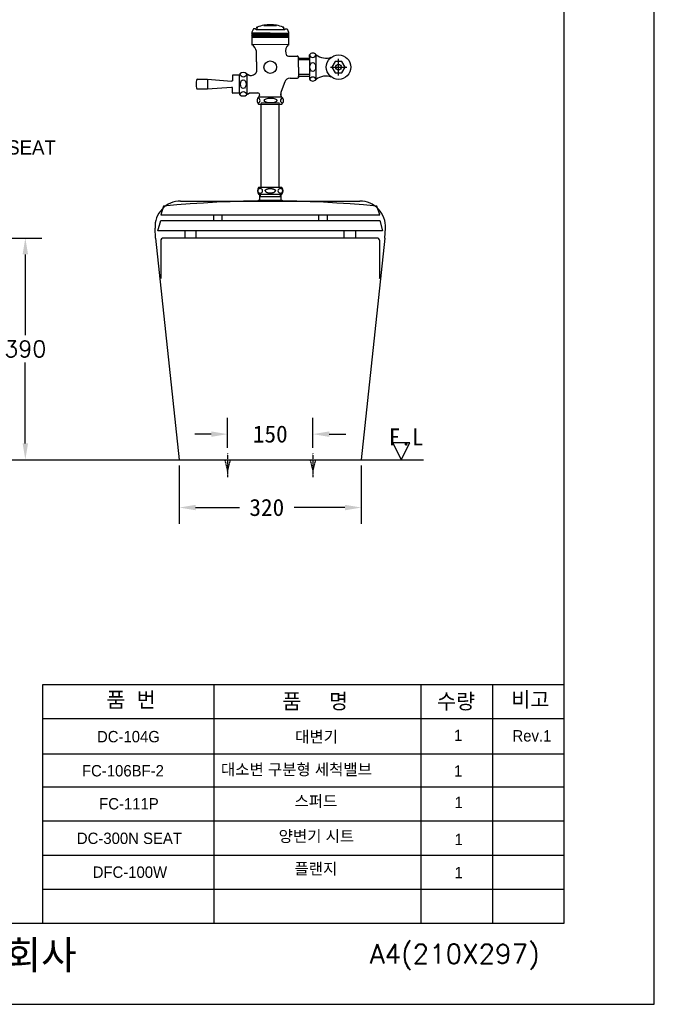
# Model space of a CAD drawing. Extents: x 66608 to 69033, y 58240 to 61670.
# Tile 5 of 8: x 67918 to 69033, y 58240 to 59971. Entities that reach past the tile are written whole.
import ezdxf
from ezdxf.lldxf.tags import DXFTag

# ---------------------------------------------------------------- set-up
doc = ezdxf.new("R2010")
doc.units = 0
doc.header["$MEASUREMENT"] = 0
doc.linetypes.add('DASHDOT', pattern=[1, 0.5, -0.25, 0, -0.25])
doc.linetypes.add('DASHED', pattern=[0.75, 0.5, -0.25])
doc.layers.get('0').update_dxf_attribs({"linetype": 'CONTINUOUS'})
doc.layers.get('Defpoints').update_dxf_attribs({"linetype": 'CONTINUOUS'})
for name, color, linetype in [('001', 7, 'CONTINUOUS'), ('002', 7, 'CONTINUOUS'), ('7보라', 6, 'CONTINUOUS'), ('BU', 7, 'CONTINUOUS'), ('CENTER', 1, 'CONTINUOUS'), ('Dim', 4, 'CONTINUOUS'), ('DIM2', 7, 'CONTINUOUS'), ('LINE', 7, 'CONTINUOUS'), ('POINT', 3, 'CONTINUOUS'), ('YA', 7, 'CONTINUOUS')]:
    doc.layers.add(name, color=color, linetype=linetype)
for name, color, linetype, lineweight in [('AM_6', 2, 'CONTINUOUS', 30), ('DWG', 7, 'CONTINUOUS', 25), ('Y', 202, 'CONTINUOUS', 35)]:
    doc.layers.add(name, color=color, linetype=linetype, lineweight=lineweight)
doc.styles.add('h', font='txt', dxfattribs={"height": 30})
doc.styles.get("Standard").update_dxf_attribs({"font": 'txt.shx', "bigfont": 'ghs.shx'})
doc.styles.add('스타일1', font='txt.shx', dxfattribs={"bigfont": 'ghs.shx'})
tags = doc.linetypes.add('Amconstr', pattern=[9999, 9999, 0]).pattern_tags.tags
tags[6:7] = [DXFTag(74, 4), DXFTag(75, 0), DXFTag(340, '0'), DXFTag(46, 1.0), DXFTag(50, 0.0), DXFTag(44, 0.0), DXFTag(45, 0.0)]
tags[4:5] = [DXFTag(74, 4), DXFTag(75, 0), DXFTag(340, '0'), DXFTag(46, 1.0), DXFTag(50, 0.0), DXFTag(44, 0.0), DXFTag(45, 0.0)]
doc.dimstyles.get("Standard").update_dxf_attribs({"dimtxt": 0.18, "dimasz": 0.18, "dimexe": 0.18, "dimexo": 0.0625, "dimgap": 0.09, "dimtad": 0, "dimtih": 1, "dimtoh": 1, "dimdec": 4, "dimzin": 0, "dimdsep": 46, "dimtxsty": 'Standard', "dimcen": 0.09, "dimadec": 0, "dimazin": 0, "dimtfac": 1, "dimtdec": 4, "dimtofl": 0, "dimtmove": 0, "dimatfit": 0, "dimfxl": 0, "dimtolj": 1, "dimtzin": 0, "dimarcsym": 0})
doc.dimstyles.new('Standard$0', dxfattribs={"dimtxt": 0.18, "dimasz": 0.18, "dimexe": 0.18, "dimexo": 0.0625, "dimgap": 0.09, "dimtad": 0, "dimtih": 1, "dimtoh": 1, "dimdec": 4, "dimzin": 0, "dimdsep": 46, "dimtxsty": 'Standard', "dimcen": 0.09, "dimadec": 0, "dimazin": 0, "dimtfac": 1, "dimtdec": 4, "dimtofl": 0, "dimtmove": 0, "dimatfit": 3, "dimfxl": 0, "dimtolj": 1, "dimtzin": 0, "dimarcsym": 0})
pattern_1 = [(0, (79358.9473, 60894.2076), (0, 1.5875), []), (60, (79358.9473, 60894.2076), (-1.37481533, 0.79375), []), (120, (79358.9473, 60894.2076), (-1.37481533, -0.79375), [])]

# ---------------------------------------------------------------- blocks, each defined once
blk = doc.blocks.new('*D16')
at = {"layer": 'Defpoints', "color": 0}
for p in [(68198.3, 59197.1), (68518.3, 59197.1), (68518.3, 59113)]:
    blk.add_point(p, dxfattribs=at)
at = {"layer": 'Dim', "color": 0, "lineweight": -2}
for p, q in [((68198.3, 59187.1), (68198.3, 59084.2)), ((68518.3, 59187.1), (68518.3, 59084.2)), ((68227.1, 59113), (68304, 59113)), ((68489.5, 59113), (68400.3, 59113))]:
    blk.add_line(p, q, dxfattribs=at)
at = {"layer": 'Dim', "color": 0}
for points in [[(68227.1, 59117.8), (68227.1, 59108.2), (68198.3, 59113)], [(68489.5, 59117.8), (68489.5, 59108.2), (68518.3, 59113)]]:
    blk.add_solid(points, dxfattribs=at)
at = {"layer": 'Dim', "color": 0, "insert": (68352.2, 59113), "char_height": 30, "attachment_point": 5, "style": 'h'}
blk.add_mtext('\\A1;320', dxfattribs=at)
blk = doc.blocks.new('*D17')
at = {"layer": 'Defpoints', "color": 0}
for p in [(68433.3, 59242.1), (68283.3, 59208.2), (68433.3, 59208.2)]:
    blk.add_point(p, dxfattribs=at)
at = {"layer": 'Dim', "color": 0, "lineweight": -2}
for p, q in [((68283.3, 59218.2), (68283.3, 59270.9)), ((68433.3, 59218.2), (68433.3, 59270.9)), ((68254.5, 59242.1), (68225.7, 59242.1)), ((68462.1, 59242.1), (68490.9, 59242.1))]:
    blk.add_line(p, q, dxfattribs=at)
at = {"layer": 'Dim', "color": 0}
for points in [[(68254.5, 59246.9), (68254.5, 59237.3), (68283.3, 59242.1)], [(68462.1, 59246.9), (68462.1, 59237.3), (68433.3, 59242.1)]]:
    blk.add_solid(points, dxfattribs=at)
at = {"layer": 'Dim', "color": 0, "insert": (68358.3, 59242.1), "char_height": 30, "attachment_point": 5, "style": 'h'}
blk.add_mtext('\\A1;150', dxfattribs=at)
blk = doc.blocks.new('*D22')
at = {"layer": 'Defpoints', "color": 0}
for p in [(67810.9, 59586.9), (67810.9, 59197.1), (67927.8, 59197.1)]:
    blk.add_point(p, dxfattribs=at)
at = {"layer": 'Dim', "color": 0, "lineweight": -2}
for p, q in [((67820.9, 59586.9), (67956.6, 59586.9)), ((67927.8, 59558.1), (67927.8, 59416)), ((67927.8, 59225.9), (67927.8, 59368)), ((67820.9, 59197.1), (67956.6, 59197.1))]:
    blk.add_line(p, q, dxfattribs=at)
at = {"layer": 'Dim', "color": 0}
for points in [[(67923, 59558.1), (67932.6, 59558.1), (67927.8, 59586.9)], [(67923, 59225.9), (67932.6, 59225.9), (67927.8, 59197.1)]]:
    blk.add_solid(points, dxfattribs=at)
at = {"layer": 'Dim', "color": 0, "insert": (67927.8, 59392), "char_height": 28.8, "attachment_point": 5}
blk.add_mtext('\\A1;390', dxfattribs=at)

msp = doc.modelspace()

# ---------------------------------------------------------------- hatches: boundary and pattern name
at = {"layer": 'DWG', "linetype": 'ByBlock', "lineweight": -3}
h = msp.add_hatch(dxfattribs=at)
h.set_pattern_fill('NET3', color=0, scale=0.5)
h.set_pattern_definition(pattern_1)
h.paths.add_polyline_path([(68326.2, 59945.7), (68326.2, 59946.4), (68326.2, 59946.9), (68358.2, 59946.9), (68358.2, 59940.9), (68326.2, 59940.9)])
h = msp.add_hatch(dxfattribs=at)
h.set_pattern_fill('NET3', color=0, scale=0.5)
h.set_pattern_definition(pattern_1)
h.paths.add_polyline_path([(68390.1, 59945.7), (68390.1, 59946.4), (68390.1, 59946.9), (68358.1, 59946.9), (68358.1, 59940.9), (68390.1, 59940.9)])

# ---------------------------------------------------------------- linework, layer by layer
at = {"color": 7, "lineweight": 18}
for p, q in [((68326.2, 59940.1), (68332.5, 59940.1)), ((68390.2, 59940.1), (68384, 59940.1))]:
    msp.add_line(p, q, dxfattribs=at)
at = {"color": 0}
for p, q in [((68382.2, 59952.8), (68334.3, 59952.8)), ((68334.7, 59956.7), (68334.7, 59952.8)), ((68381.7, 59956.7), (68381.7, 59952.8)), ((68390.6, 59906.9), (68393.6, 59906.9)), ((68392.6, 59906.9), (68406.1, 59906.9)), ((68408.1, 59887.4), (68408.1, 59904.9)), ((68408.1, 59887.4), (68408.1, 59869.9)), ((68393, 59867.9), (68406.1, 59867.9))]:
    msp.add_line(p, q, dxfattribs=at)
at = {"color": 0, "lineweight": 18}
for p, q in [((68390.1, 59927.1), (68326.1, 59927)), ((68342.4, 59822.6), (68342.4, 59824.6)), ((68342.4, 59824.6), (68374.2, 59824.6)), ((68374.2, 59824.6), (68374.2, 59822.6))]:
    msp.add_line(p, q, dxfattribs=at)
at = {"color": 0, "ltscale": 0.05}
for p, q in [((68383.7, 59861.4), (68377.5, 59844.7)), ((68376.6, 59838.7), (68376.6, 59840.3)), ((68378.1, 59835.6), (68376.9, 59837.7))]:
    msp.add_line(p, q, dxfattribs=at)
at = {"color": 0}
for centre, radius, start, end in [((68406.1, 59904.9), 2, 0, 90), ((68393, 59857.9), 10, 90, 159.6745), ((68406.1, 59869.9), 2, 270, 0)]:
    msp.add_arc(centre, radius, start, end, dxfattribs=at)
at = {"color": 0, "ltscale": 0.05}
for centre, radius, start, end in [((68388.6, 59840.3), 12, 158.1986, 180), ((68378.6, 59838.7), 2, 180, 210)]:
    msp.add_arc(centre, radius, start, end, dxfattribs=at)
at = {"color": 0}
for p in [(68406.1, 59906.9), (68408.1, 59903.7), (68408.1, 59871.2), (68408.1, 59869.9), (68408.1, 59869.9)]:
    msp.add_point(p, dxfattribs=at)
at = {"color": 0, "ltscale": 0.05}
msp.add_point((68376.6, 59839.1), dxfattribs=at)
at = {"layer": '001', "color": 7}
msp.add_lwpolyline([(68230.8, 59197.1), (68485.8, 59197.1)], dxfattribs=at)
at = {"layer": '002', "color": 7}
for p, q in [((68165.8, 59582.1), (68165.8, 59518.6)), ((68545.8, 59586.9), (68170.8, 59586.9)), ((68550.8, 59518.6), (68550.8, 59582.1)), ((68573.6, 59227.1), (68588.6, 59197.1)), ((68603.6, 59227.1), (68573.6, 59227.1)), ((68588.6, 59197.1), (68603.6, 59227.1)), ((67171.8, 59197.1), (68627.6, 59197.1))]:
    msp.add_line(p, q, dxfattribs=at)
for centre, radius, start, end in [((68170.8, 59581.9), 5, 90, 180.0007), ((68545.8, 59581.9), 5, 0, 90), ((68175.8, 59518.6), 10, 180, 196.6467), ((68540.8, 59518.6), 10, 343.3533, 360)]:
    msp.add_arc(centre, radius, start, end, dxfattribs=at)
at = {"layer": '7보라', "color": 0}
msp.add_arc((68390.6, 59911.9), 5, 180, 270, dxfattribs=at)
at = {"layer": 'BU', "color": 7}
for p, q in [((68378.9, 59676), (68337.8, 59676)), ((68337.8, 59664.1), (68358.3, 59664.1)), ((68339.8, 59653.6), (68339.8, 59664.1)), ((68340.8, 59664.1), (68340.8, 59660.1)), ((68358.3, 59664.1), (68378.8, 59664.1)), ((68375.8, 59664.1), (68375.8, 59660.1)), ((68376.8, 59664.1), (68376.8, 59653.6)), ((68337.3, 59653.1), (68336.3, 59652.1)), ((68336.3, 59652.1), (68358.3, 59652.1)), ((68336.3, 59652.1), (68336.3, 59651.8)), ((68358.3, 59653.1), (68337.3, 59653.1)), ((68339.8, 59660.1), (68358.3, 59660.1)), ((68340.8, 59660.1), (68339.8, 59658.9)), ((68358.3, 59660.1), (68376.8, 59660.1)), ((68379.3, 59653.1), (68358.3, 59653.1)), ((68358.3, 59652.1), (68380.3, 59652.1)), ((68375.8, 59660.1), (68376.8, 59658.9)), ((68380.3, 59652.1), (68379.3, 59653.1)), ((68380.3, 59652.1), (68380.3, 59651.8)), ((68170.8, 59643), (68165.8, 59628)), ((68550.8, 59628), (68545.8, 59643)), ((68160.9, 59599.8), (68165.8, 59617.7)), ((68165.8, 59628), (68550.8, 59628)), ((68165.8, 59617.7), (68550.8, 59617.7)), ((68258.3, 59628), (68258.3, 59617.7)), ((68273.3, 59628), (68273.3, 59617.7)), ((68443.3, 59628), (68443.3, 59617.7)), ((68458.3, 59628), (68458.3, 59617.7)), ((68550.8, 59617.7), (68555.8, 59599.8)), ((68555.8, 59599.8), (68160.9, 59599.8)), ((68208.3, 59599.8), (68208.3, 59586.9)), ((68228.3, 59586.9), (68228.3, 59599.8)), ((68488.3, 59586.9), (68488.3, 59599.8)), ((68508.3, 59599.8), (68508.3, 59586.9))]:
    msp.add_line(p, q, dxfattribs=at)
for centre, radius, start, end in [((68345.8, 59670.1), 10, 143.717, 216.8699), ((68340.4, 59669.7), 4.15, 87.6553, 177.4456), ((68340.4, 59670.1), 4.15, 182.5544, 272.3447), ((68340.8, 59669.7), 4.15, 2.5544, 92.3447), ((68340.8, 59670.1), 4.15, 267.6553, 357.4456), ((68375.9, 59669.7), 4.15, 87.6553, 177.4456), ((68375.9, 59670.1), 4.15, 182.5544, 272.3447), ((68376.2, 59669.7), 4.15, 2.5544, 92.3447), ((68376.2, 59670.1), 4.15, 267.6553, 357.4456), ((68370.8, 59670.1), 10, 323.1301, 36.283), ((68358.3, 57726.4), 1925.7, 84.4125, 95.5875), ((68339.3, 59653.6), 0.5, 270, 0), ((68377.3, 59653.6), 0.5, 180, 270)]:
    msp.add_arc(centre, radius, start, end, dxfattribs=at)
for points in [[(68349.3, 59670), (68349.3, 59674), (68358.3, 59674)], [(68349.3, 59670.2), (68349.3, 59666.2), (68358.3, 59666.2)], [(68358.3, 59674), (68367.4, 59674), (68367.4, 59670)], [(68358.3, 59666.2), (68367.4, 59666.2), (68367.4, 59670.2)]]:
    msp.add_rational_spline(points, [1, 0.707106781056, 1], degree=2, dxfattribs=at)
at = {"layer": 'CENTER', "color": 0, "linetype": 'DASHDOT'}
for p, q in [((68283.3, 59208.2), (68283.3, 59166.7)), ((68433.3, 59208.2), (68433.3, 59166.7))]:
    msp.add_line(p, q, dxfattribs=at)
at = {"layer": 'Dim', "color": 0}
for p, q in [((68478.3, 59873), (68478.3, 59901.8)), ((68463.9, 59887.4), (68492.7, 59887.4)), ((68200.8, 59651.9), (68515.8, 59651.9)), ((68156.8, 59586.9), (68155.9, 59604.3)), ((68559.9, 59586.9), (68560.7, 59604.3)), ((68156.8, 59586.9), (68198.3, 59197.1)), ((68559.9, 59586.9), (68518.3, 59197.1)), ((68198.3, 59197.1), (68518.3, 59197.1)), ((67958.6, 58802), (68875.1, 58802)), ((68258.9, 58802), (68258.9, 58382)), ((68623, 58802), (68623, 58382)), ((68749.1, 58802), (68749.1, 58382)), ((67958.6, 58742), (68875.1, 58742)), ((67958.6, 58680.2), (68875.1, 58680.2)), ((67958.6, 58622), (68875.1, 58622)), ((67958.6, 58562), (68875.1, 58562)), ((67958.6, 58502), (68875.1, 58502))]:
    msp.add_line(p, q, dxfattribs=at)
msp.add_circle((68358.3, 59887.4), 11.1, dxfattribs=at)
for centre, start, end in [((68200.8, 59606.9), 90, 183.2435), ((68515.8, 59606.9), 356.7565, 90)]:
    msp.add_arc(centre, 45, start, end, dxfattribs=at)
at = {"layer": 'DWG', "color": 0, "linetype": 'ByBlock', "lineweight": -3}
for p, q in [((68347, 59961.1), (68347, 59960.6)), ((68347, 59960.6), (68369.4, 59960.6)), ((68369.4, 59961.1), (68369.4, 59960.6)), ((68326.2, 59948.7), (68326.2, 59940.9)), ((68326.2, 59940.9), (68326.2, 59940.1)), ((68384, 59940.1), (68332.5, 59940.1)), ((68358.2, 59947.1), (68390.2, 59947.1)), ((68390.4, 59948.7), (68390.4, 59940.9)), ((68390.4, 59940.9), (68390.4, 59940.1))]:
    msp.add_line(p, q, dxfattribs=at)
at = {"layer": 'DWG', "color": 0, "lineweight": -3}
for p, q in [((68326.1, 59940.1), (68390.1, 59940.2)), ((68304.5, 59841.2), (68304.5, 59873.8)), ((68317.2, 59875.6), (68317.2, 59839.3)), ((68318.2, 59840), (68316.8, 59839)), ((68338.2, 59835.5), (68337.7, 59834.6)), ((68378.8, 59834.6), (68337.7, 59834.6)), ((68337.7, 59822.6), (68378.8, 59822.6)), ((68378.8, 59834.6), (68378.1, 59835.6))]:
    msp.add_line(p, q, dxfattribs=at)
at = {"layer": 'DWG', "color": 0}
for p, q in [((68326.1, 59940.1), (68326.1, 59926.1)), ((68390.1, 59940.1), (68390.1, 59926.2)), ((68390.2, 59940.1), (68390.2, 59940.1)), ((68334.1, 59896.7), (68334.1, 59915.3)), ((68334.1, 59896.7), (68334.1, 59878.9)), ((68291.8, 59872.5), (68291.8, 59868.2)), ((68303.8, 59873.5), (68292.8, 59873.5)), ((68304.8, 59875.9), (68304.8, 59874.5)), ((68318.2, 59875), (68321, 59873.4)), ((68318.3, 59875), (68321.1, 59873.4)), ((68322.5, 59873), (68325.3, 59873)), ((68230.5, 59866), (68247.9, 59866)), ((68247.9, 59866), (68290.1, 59863)), ((68247.9, 59866), (68247.9, 59849)), ((68291.8, 59868.2), (68291.8, 59863.3)), ((68230.5, 59849), (68247.9, 59849)), ((68247.9, 59849), (68290.1, 59852)), ((68291.8, 59846.7), (68291.8, 59851.7)), ((68291.8, 59842.5), (68291.8, 59846.7)), ((68303.8, 59841.5), (68292.8, 59841.5)), ((68304.8, 59839), (68304.8, 59840.5)), ((68318.2, 59840), (68321, 59841.6)), ((68322.5, 59842), (68336.7, 59842)), ((68338.2, 59835.5), (68339.4, 59837.7)), ((68339.7, 59838.7), (68339.7, 59839)), ((68342.4, 59676), (68342.4, 59822.6)), ((68374.2, 59676), (68374.2, 59822.6))]:
    msp.add_line(p, q, dxfattribs=at)
at = {"layer": 'DWG', "linetype": 'ByBlock', "lineweight": -3}
for p, q in [((68328.8, 59954.8), (68326.2, 59948.7)), ((68358.2, 59947.1), (68326.2, 59947.1)), ((68331.8, 59954.8), (68328.8, 59954.8)), ((68334.3, 59952.8), (68331.8, 59954.8)), ((68382.2, 59952.8), (68384.7, 59954.8)), ((68384.7, 59954.8), (68387.9, 59954.8)), ((68387.9, 59954.8), (68390.4, 59948.7))]:
    msp.add_line(p, q, dxfattribs=at)
at = {"layer": 'DWG', "color": 0, "lineweight": 40}
msp.add_line((68383.7, 59945), (68383.7, 59944.8), dxfattribs=at)
at = {"layer": 'DWG', "color": 0, "lineweight": 30}
for p, q in [((68427.1, 59904.8), (68427.1, 59909)), ((68438.8, 59908.5), (68438.8, 59909)), ((68438.8, 59867.4), (68438.8, 59908.5)), ((68408.1, 59903.5), (68427.1, 59903.5)), ((68427.1, 59900.5), (68408.1, 59900.5)), ((68427.1, 59904.8), (68427.1, 59903.5)), ((68427.1, 59903.5), (68427.1, 59871.5)), ((68427.1, 59874.5), (68408.1, 59874.5)), ((68408.1, 59871.5), (68427.1, 59871.5)), ((68427.1, 59870.3), (68427.1, 59871.5)), ((68427.1, 59870.3), (68427.1, 59866)), ((68438.8, 59866), (68438.8, 59867.4))]:
    msp.add_line(p, q, dxfattribs=at)
at = {"layer": 'DWG', "linetype": 'ByBlock', "lineweight": 40}
for centre, start, end in [((68335.7, 59956.7), 117.0121, 180), ((68380.7, 59956.7), 0, 62.9879)]:
    msp.add_arc(centre, 1, start, end, dxfattribs=at)
at = {"layer": 'DWG', "color": 0, "linetype": 'ByBlock', "lineweight": -3}
for centre, radius, start, end in [((68358.2, 59900.7), 61.4, 100.547, 111.9632), ((68358.2, 59863.5), 98.2, 83.4336, 96.5664), ((68358.2, 59900.7), 61.4, 68.0368, 79.453)]:
    msp.add_arc(centre, radius, start, end, dxfattribs=at)
at = {"layer": 'DWG', "color": 0}
for centre, radius, start, end in [((68313.9, 59910.1), 20.9, 14.45, 54.0682), ((68400.8, 59915.6), 15.6, 133.0312, 193.7001), ((68292.8, 59872.5), 1, 90, 180), ((68303.8, 59874.5), 1, 270, 0), ((68310.8, 59869.2), 9, 48.1897, 131.8103), ((68322.5, 59876), 3, 240, 270), ((68322.6, 59876), 3, 240, 270), ((68324.1, 59883.6), 10.7, 276.1691, 318.5162), ((68324.4, 59885.1), 11.6, 312.2245, 327.6768), ((68264.5, 59857.5), 36.6, 169.1799, 190.8201), ((68230.5, 59864), 2, 90, 169.1799), ((68230.5, 59851), 2, 190.8201, 270), ((68292.8, 59842.5), 1, 180, 270), ((68303.8, 59840.5), 1, 0, 90), ((68310.8, 59845.7), 9, 228.1897, 311.8103), ((68322.5, 59839), 3, 90, 120), ((68336.7, 59839), 3, 0, 90), ((68337.7, 59838.7), 2, 330, 0), ((68343, 59828.6), 8, 131.4096, 228.5904), ((68373.5, 59828.6), 8, 311.4096, 48.5904)]:
    msp.add_arc(centre, radius, start, end, dxfattribs=at)
at = {"layer": 'DWG', "color": 0, "lineweight": 30}
for centre, radius, start, end in [((68433, 59904.6), 7.35, 36.919, 143.081), ((68433, 59910.4), 6.04, 193.4552, 346.5448), ((68433, 59863.5), 6.38, 22.9489, 157.0511), ((68433, 59870.3), 7.27, 216.0911, 323.9089)]:
    msp.add_arc(centre, radius, start, end, dxfattribs=at)
at = {"layer": 'DWG', "color": 0, "lineweight": -3}
for centre, radius, start, end in [((68311, 59876.5), 6.06, 188.3241, 351.6759), ((68322.9, 59883.7), 9.91, 228.3714, 241.4346), ((68289.8, 59870.2), 7.21, 272.335, 286.5285), ((68289.3, 59841.7), 10.3, 75.6166, 85.52), ((68311, 59837.9), 6.06, 8.1658, 171.8342), ((68335.4, 59828.6), 4.91, 285.7001, 75.2564), ((68381.2, 59828.6), 4.91, 104.7436, 254.2999)]:
    msp.add_arc(centre, radius, start, end, dxfattribs=at)
at = {"layer": 'DWG', "color": 0, "lineweight": 30}
msp.add_ellipse((68433, 59887.6), major_axis=(0, 8.12), ratio=0.615385, dxfattribs=at)
at = {"layer": 'DWG', "color": 0, "lineweight": -3}
for centre, major_axis, ratio in [((68310.9, 59857.7), (0, 7.62), 0.655738), ((68358.9, 59828.8), (-11.2, 0), 0.377778)]:
    msp.add_ellipse(centre, major_axis=major_axis, ratio=ratio, dxfattribs=at)
at = {"layer": 'LINE', "linetype": 'Amconstr'}
for p, q in [((68875.1, 58382), (68875.1, 61550)), ((67886.6, 58382), (67958.6, 58382))]:
    msp.add_line(p, q, dxfattribs=at)
at = {"layer": 'POINT', "color": 0, "linetype": 'DASHED'}
for p, q in [((68278.3, 59197.1), (68283.3, 59177.1)), ((68283.3, 59177.1), (68288.3, 59197.1)), ((68428.3, 59197.1), (68433.3, 59177.1)), ((68433.3, 59177.1), (68438.3, 59197.1))]:
    msp.add_line(p, q, dxfattribs=at)
at = {"layer": 'Y', "color": 0, "linetype": 'ByBlock', "lineweight": 30}
msp.add_circle((68478.3, 59887.4), 21.5, dxfattribs=at)
at = {"layer": 'YA', "color": 7}
for p, q in [((67958.6, 58382), (67958.6, 58802)), ((67958.6, 58442), (68875.1, 58442)), ((67958.6, 58382), (68875.1, 58382))]:
    msp.add_line(p, q, dxfattribs=at)
at = {"layer": 'YA', "color": 0}
for points in [[(66607.8, 58239.5), (69033.3, 58239.5), (69033.3, 61669.9), (66607.8, 61669.9)], [(68472.5, 59897.4), (68466.7, 59887.4), (68472.5, 59877.4), (68484.1, 59877.4), (68489.8, 59887.4), (68484.1, 59897.4)]]:
    msp.add_lwpolyline(points, close=True, dxfattribs=at)
msp.add_circle((68478.3, 59887.4), 5, dxfattribs=at)
for centre, radius, start, end in [((68456, 59931.3), 28.1, 232.3668, 290.0296), ((68456, 59843.1), 28.6, 70.3051, 126.8401)]:
    msp.add_arc(centre, radius, start, end, dxfattribs=at)

# ---------------------------------------------------------------- texts
at = {"layer": 'AM_6', "color": 0, "insert": (67750.6, 59746.1), "char_height": 25, "attachment_point": 4, "style": 'h'}
msp.add_mtext('{\\fGulim|b0|i0|c129|p50;DC-300N SEAT}', dxfattribs=at)
at = {"layer": 'Dim', "color": 0, "attachment_point": 1, "style": '스타일1'}
for s, insert, char_height in [('{\\fGulim|b0|i0|c129|p50;품  번}', (68070.3, 58788.4), 26.746), ('{\\fGulim|b0|i0|c129|p50;품     명}', (68379.3, 58785.8), 26.746), ('{\\fGulim|b0|i0|c129|p50;수량}', (68651.3, 58785.6), 26.746), ('{\\fGulim|b0|i0|c129|p50;비고}', (68781.9, 58788.8), 26.746), ('{\\fGulim|b0|i0|c129|p50;1\\P}', (68681.3, 58722.5), 20), ('{\\fGulim|b0|i0|c129|p50;Rev.1\\P}', (68784, 58721.6), 20), ('{\\fGulim|b0|i0|c129|p50;1\\P}', (68681.3, 58659.9), 20), ('{\\fGulim|b0|i0|c129|p50;1\\P}', (68682.2, 58604.5), 20), ('{\\fGulim|b0|i0|c129|p50;1\\P}', (68682.3, 58539.5), 20), ('{\\fGulim|b0|i0|c129|p50;1\\P}', (68682.3, 58481.1), 20)]:
    msp.add_mtext(s, dxfattribs=dict(at, insert=insert, char_height=char_height))
for s, insert, char_height, width in [('{\\fGulim|b0|i0|c129|p50;DC-104G}', (68053.8, 58720.2), 20, 132.31), ('{\\fGulim|b0|i0|c129|p50; 대변기}', (68394.8, 58720.1), 20, 530.718), ('{\\fGulim|b0|i0|c129|p50;FC-106BF-2}', (68027.4, 58660.2), 20, 132.31), ('{\\fGulim|b0|i0|c129|p50;              대소변 구분형 세척밸브}', (68169.8, 58662.5), 20, 530.718), ('{\\fGulim|b0|i0|c129|p50; 스퍼드}', (68393.6, 58606.8), 20, 530.718), ('{\\fGulim|b0|i0|c129|p50;FC-111P}', (68057.6, 58602.1), 20, 132.31), ('{\\fGulim|b0|i0|c129|p50;DC-300N SEAT}', (68018.4, 58541.4), 20, 207.964), ('{\\fGulim|b0|i0|c129|p50;양변기 시트}', (68373, 58545.1), 20, 212), ('{\\fGulim|b0|i0|c129|p50; 플랜지}', (68393.6, 58487.9), 20, 530.718), ('{\\fGulim|b0|i0|c129|p50;DFC-100W}', (68046.2, 58481.9), 20, 132.31), ('{\\fGulim|b0|i0|c129|p50;       대림통상주식회사\\P}', (67389.1, 58351.2), 50, 1090)]:
    msp.add_mtext(s, dxfattribs=dict(at, insert=insert, char_height=char_height, width=width))
at = {"layer": 'DIM2', "color": 0, "insert": (68566.4, 59221.8), "char_height": 30, "width": 105.541, "attachment_point": 7, "line_spacing_factor": 0.963855, "style": 'h'}
msp.add_mtext('F.L', dxfattribs=at)
at = {"layer": 'YA', "color": 7}
msp.add_text('A4(210X297)', height=33.819, dxfattribs=at).set_placement((68533.1, 58311.2))

# ---------------------------------------------------------------- dimensions: what is measured, and where the dimension line sits
at = {"layer": 'Dim', "color": 0}
dim = msp.add_linear_dim(base=(67927.8, 59197.1), p1=(67810.9, 59586.9), p2=(67810.9, 59197.1), angle=90, dimstyle='Standard$0', override={"dimscale": 160, "dimgap": 0.06, "dimdec": 0, "dimtdec": 0, "dimarcsym": 1}, dxfattribs=at)
dim.commit()
dim.dimension.update_dxf_attribs({"geometry": '*D22', "text_midpoint": (67927.8, 59392)})
dim = msp.add_linear_dim(base=(68433.3, 59242.1), p1=(68283.3, 59208.2), p2=(68433.3, 59208.2), dimstyle='Standard', override={"dimscale": 160, "dimgap": 0.06, "dimdec": 0, "dimtxsty": 'h', "dimatfit": 3, "dimarcsym": 1}, dxfattribs=at)
dim.commit()
dim.dimension.update_dxf_attribs({"geometry": '*D17', "text_midpoint": (68358.3, 59242.1)})
dim = msp.add_linear_dim(base=(68518.3, 59113), p1=(68198.3, 59197.1), p2=(68518.3, 59197.1), dimstyle='Standard', override={"dimscale": 160, "dimgap": 0.06, "dimdec": 0, "dimtxsty": 'h', "dimatfit": 3, "dimarcsym": 1}, dxfattribs=at)
dim.commit()
dim.dimension.update_dxf_attribs({"geometry": '*D16', "text_midpoint": (68352.2, 59113), "dimtype": 160})

doc.saveas('drawing.dxf')
